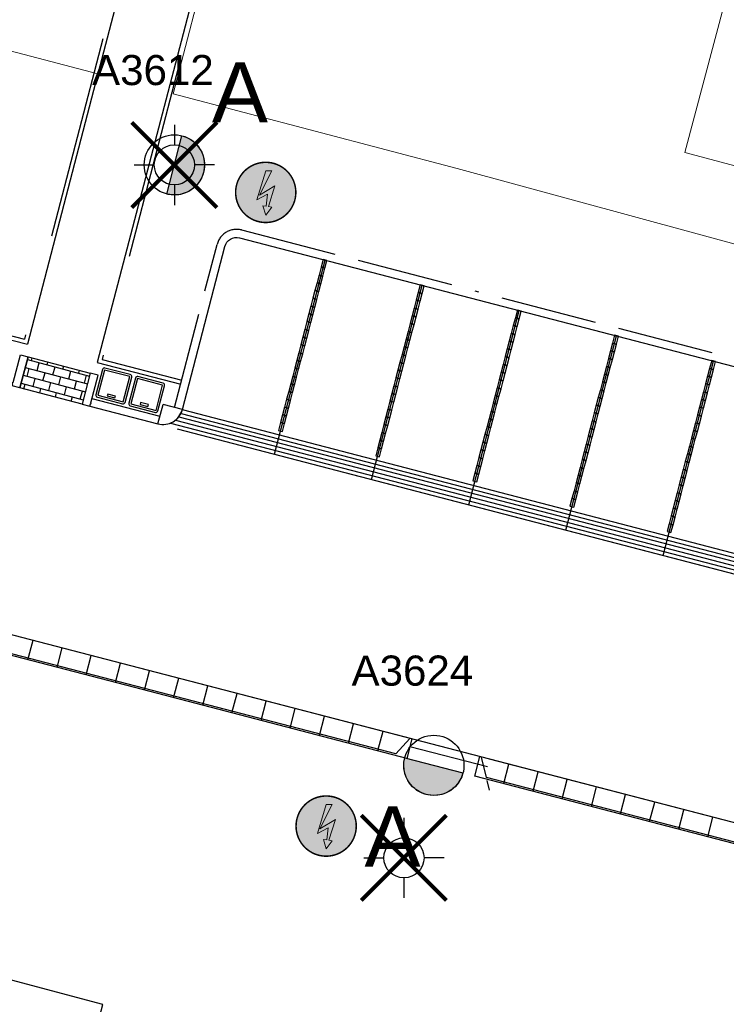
# Model space of a CAD drawing. Header units: metres. Extents: x 253535 to 254630, y 592458 to 593699.
# Tile 6 of 40: x 253689 to 253707, y 592955 to 592980. Entities that reach past the tile are written whole.
import ezdxf
from ezdxf.enums import TextEntityAlignment as Align

# ---------------------------------------------------------------- set-up
doc = ezdxf.new("R2010")
doc.units = ezdxf.units.M
doc.linetypes.add('ACAD_ISO11W100', pattern=[33, 12, -3, 12, -3, 0, -3])
doc.linetypes.add('DASHED', pattern=[19.05, 12.7, -6.35])
for name, color, linetype in [('B-EI-OV-Mast_0_Symbool_Code', 7, 'Continuous'), ('B-EI-OV-Mast_1_Mastnummer-T', 7, 'Continuous'), ('B-EI-OV-Mast_2_Kast-en-Groep-T', 7, 'Continuous'), ('B-EI-OV-Mast_4_Overig_1-T', 7, 'Continuous'), ('B-EI-OV-Mast_5_Overig_2-T', 7, 'Continuous'), ('B-IN-LICHTMAST', 7, 'Continuous'), ('N-EI-OV-Mast-S', 7, 'Continuous'), ('N-EI-OV-Mast_0_Symbool_Code', 7, 'Continuous'), ('N-EI-OV-Mast_1_Mastnummer-T', 7, 'Continuous'), ('N-EI-OV-Mast_2_Kast-en-Groep-T', 7, 'Continuous'), ('N-EI-OV-Mast_4_Overig_1-T', 7, 'Continuous'), ('N-EI-OV-Mast_5_Overig_2-T', 7, 'Continuous'), ('N-WB-ARC-BETONSTEEN KF', 253, 'Continuous'), ('N-WB-ARC-KLINKER DF', 24, 'Continuous'), ('N-WB-BAND OPSLUITBAND 10x20', 7, 'DASHED'), ('N-WB-BAND TROTTOIRBAND 18 20', 7, 'ACAD_ISO11W100'), ('N-WB-CONTAINERVERZAMELPLAATS', 8, 'Continuous'), ('N-WB-INRITBLOK 18 20', 2, 'Continuous'), ('N-WB-KANTVERHARDING', 2, 'Continuous'), ('N-WB-MATERIAALGRENS', 1, 'Continuous'), ('N-WB-MOLGOOT GEBAKKEN DF', 8, 'Continuous'), ('N-WB-PERRONBAND 18 20', 2, 'Continuous'), ('V-EI-OV-Mast-S', 1, 'Continuous'), ('V-EI-OV-Mast_1_Mastnummer-T', 7, 'Continuous'), ('V-EI-OV-Mast_2_Kast-en-Groep-T', 7, 'Continuous'), ('V-EI-OV-Mast_4_Overig_1-T', 7, 'Continuous'), ('V-EI-OV-Mast_5_Overig_2-T', 7, 'Continuous'), ('X-EI-OV-Aansluiting-S', 1, 'Continuous'), ('X-EI-OV-Aansluiting_0_Symbool_Code', 7, 'Continuous'), ('X-EI-OV-Aansluiting_1_Mastnummer-T', 7, 'Continuous'), ('X-EI-OV-Aansluiting_2_Groep_en_Fase-T', 7, 'Continuous'), ('X-EI-OV-Aansluiting_4_Overig_1-T', 7, 'Continuous'), ('X-EI-OV-Aansluiting_5_Overig_2-T', 7, 'Continuous')]:
    doc.layers.add(name, color=color, linetype=linetype)
doc.layers.add('N-woningen', color=1, linetype='Continuous', lineweight=0)
doc.styles.add('ARIAL', font='arial.ttf')

# ---------------------------------------------------------------- blocks, each defined once
blk = doc.blocks.new('*U19')
at = {"layer": 'N-EI-OV-Mast-S'}
h = blk.add_hatch(color=0, dxfattribs=at)
h.dxf.hatch_style = 1
edge = h.paths.add_edge_path()
edge.add_line((-0.726, 0.189), (0.726, -0.189))
edge.add_arc((0, 0), 0.75, 525.4052, 705.4052, ccw=False)
blk.add_lwpolyline([(-0.726, 0.189), (0.726, -0.189, -1), (-0.726, 0.189, 0)], format="xyb", dxfattribs=at)
blk.add_circle((0, 0), 0.75, dxfattribs=at)
at = {"layer": 'N-EI-OV-Mast_0_Symbool_Code', "style": 'ARIAL'}
blk.add_attdef('CODE', text='', height=1.5, dxfattribs=at).set_placement((-1.029, -1.773), align=Align.MIDDLE_CENTER)
at = {"layer": 'N-EI-OV-Mast_1_Mastnummer-T', "style": 'ARIAL'}
blk.add_attdef('MASTNR', text='', height=0.75, dxfattribs=at).set_placement((-2.049, 2.362), align=Align.MIDDLE_LEFT)
at = {"layer": 'N-EI-OV-Mast_2_Kast-en-Groep-T', "style": 'ARIAL'}
for tag, p in [('KASTNR', (-2.049, 1.237)), ('GROEP', (-2.049, 0.112))]:
    blk.add_attdef(tag, text='', height=0.75, dxfattribs=at).set_placement(p, align=Align.MIDDLE_LEFT)
at = {"layer": 'N-EI-OV-Mast_4_Overig_1-T', "style": 'ARIAL'}
blk.add_attdef('OVERIG1', text='', height=0.75, dxfattribs=at).set_placement((-2.049, -1.013), align=Align.MIDDLE_LEFT)
at = {"layer": 'N-EI-OV-Mast_5_Overig_2-T', "style": 'ARIAL'}
blk.add_attdef('OVERIG2', text='', height=0.75, dxfattribs=at).set_placement((-2.049, -2.138), align=Align.MIDDLE_LEFT)
blk = doc.blocks.new('*U7')
at = {"layer": 'X-EI-OV-Aansluiting-S'}
h = blk.add_hatch(color=0, dxfattribs=at)
h.set_gradient(color1=(0, 255, 0), tint=1, name='SPHERICAL')
edge = h.paths.add_edge_path()
edge.add_arc((0, 0), 0.75, 0, 360)
h = blk.add_hatch(color=7, dxfattribs=at)
h.dxf.hatch_style = 1
h.paths.add_polyline_path([(0.067, -0.354), (0.229, 0.164), (-0.156, -0.067), (0.15, 0.534), (0, 0.534), (-0.219, -0.183), (0.048, -0.047), (0.015, -0.345), (-0.07, -0.331), (0.002, -0.571), (0.152, -0.367)])
at = {"layer": 'X-EI-OV-Aansluiting-S', "color": 7, "const_width": 0.0375}
blk.add_lwpolyline([(0, 0.75, -1), (0, -0.75, -1), (0, 0.75, -1.11402)], format="xyb", dxfattribs=at)
at = {"layer": 'X-EI-OV-Aansluiting-S', "color": 7, "lineweight": 0, "flags": 128}
blk.add_lwpolyline([(0.067, -0.354), (0.229, 0.164), (-0.156, -0.067), (0.15, 0.534), (0, 0.534), (-0.219, -0.183), (0.048, -0.047), (0.015, -0.345), (-0.07, -0.331), (0.002, -0.571), (0.152, -0.367)], close=True, dxfattribs=at)
at = {"layer": 'X-EI-OV-Aansluiting_0_Symbool_Code', "style": 'ARIAL'}
blk.add_attdef('CODE', text='', height=1.5, dxfattribs=at).set_placement((-10, 0), align=Align.MIDDLE_CENTER)
at = {"layer": 'X-EI-OV-Aansluiting_1_Mastnummer-T', "style": 'ARIAL'}
blk.add_attdef('MASTNR', text='', height=0.75, dxfattribs=at).set_placement((6.75, 2.25), align=Align.MIDDLE_LEFT)
at = {"layer": 'X-EI-OV-Aansluiting_2_Groep_en_Fase-T', "style": 'ARIAL'}
for tag, p in [('KASTNR', (6.75, 1.125)), ('GROEP', (6.75, 0))]:
    blk.add_attdef(tag, text='', height=0.75, dxfattribs=at).set_placement(p, align=Align.MIDDLE_LEFT)
at = {"layer": 'X-EI-OV-Aansluiting_4_Overig_1-T', "style": 'ARIAL'}
blk.add_attdef('OVERIG1', text='', height=0.75, dxfattribs=at).set_placement((6.75, -1.125), align=Align.MIDDLE_LEFT)
at = {"layer": 'X-EI-OV-Aansluiting_5_Overig_2-T', "style": 'ARIAL'}
blk.add_attdef('OVERIG2', text='', height=0.75, dxfattribs=at).set_placement((6.75, -2.25), align=Align.MIDDLE_LEFT)
blk = doc.blocks.new('*U55')
at = {"color": 0}
for points in [[(0, 2.5), (0, 1.25)], [(-1.768, 1.768), (-0.884, 0.884)], [(0.884, 0.884), (1.768, 1.768)], [(-2.5, 0), (-1.25, 0)], [(2.5, 0), (1.25, 0)], [(-1.768, -1.768), (-0.884, -0.884)], [(0.884, -0.884), (1.768, -1.768)], [(0, -1.25), (0, -2.5)]]:
    blk.add_lwpolyline(points, dxfattribs=at)
blk.add_circle((0, 0), 1.25, dxfattribs=at)
at = {"layer": 'B-EI-OV-Mast_0_Symbool_Code', "style": 'ARIAL'}
blk.add_attdef('CODE', text='', height=1.5, dxfattribs=at).set_placement((-10, 0), align=Align.MIDDLE_CENTER)
at = {"layer": 'B-EI-OV-Mast_1_Mastnummer-T', "style": 'ARIAL'}
blk.add_attdef('MASTNR', text='', height=0.75, dxfattribs=at).set_placement((6.75, 2.25), align=Align.MIDDLE_LEFT)
at = {"layer": 'B-EI-OV-Mast_2_Kast-en-Groep-T', "style": 'ARIAL'}
for tag, p in [('KASTNR', (6.75, 1.125)), ('GROEP', (6.75, 0))]:
    blk.add_attdef(tag, text='', height=0.75, dxfattribs=at).set_placement(p, align=Align.MIDDLE_LEFT)
at = {"layer": 'B-EI-OV-Mast_4_Overig_1-T', "style": 'ARIAL'}
blk.add_attdef('OVERIG1', text='', height=0.75, dxfattribs=at).set_placement((6.75, -1.125), align=Align.MIDDLE_LEFT)
at = {"layer": 'B-EI-OV-Mast_5_Overig_2-T', "style": 'ARIAL'}
blk.add_attdef('OVERIG2', text='', height=0.75, dxfattribs=at).set_placement((6.75, -2.25), align=Align.MIDDLE_LEFT)
blk = doc.blocks.new('*U40')
at = {"layer": 'N-EI-OV-Mast-S'}
h = blk.add_hatch(color=0, dxfattribs=at)
h.dxf.hatch_style = 1
edge = h.paths.add_edge_path()
edge.add_line((-0.189, -0.726), (0.189, 0.726))
edge.add_arc((0, 0), 0.75, 615.4061, 795.4061, ccw=False)
blk.add_lwpolyline([(-0.189, -0.726), (0.189, 0.726, -1), (-0.189, -0.726, 0)], format="xyb", dxfattribs=at)
blk.add_circle((0, 0), 0.75, dxfattribs=at)
at = {"layer": 'N-EI-OV-Mast_0_Symbool_Code', "style": 'ARIAL'}
blk.add_attdef('CODE', text='', height=1.5, dxfattribs=at).set_placement((1.634, 1.808), align=Align.MIDDLE_CENTER)
at = {"layer": 'N-EI-OV-Mast_1_Mastnummer-T', "style": 'ARIAL'}
blk.add_attdef('MASTNR', text='', height=0.75, dxfattribs=at).set_placement((-2.049, 2.362), align=Align.MIDDLE_LEFT)
at = {"layer": 'N-EI-OV-Mast_2_Kast-en-Groep-T', "style": 'ARIAL'}
for tag, p in [('KASTNR', (-2.049, 1.237)), ('GROEP', (-2.049, 0.112))]:
    blk.add_attdef(tag, text='', height=0.75, dxfattribs=at).set_placement(p, align=Align.MIDDLE_LEFT)
at = {"layer": 'N-EI-OV-Mast_4_Overig_1-T', "style": 'ARIAL'}
blk.add_attdef('OVERIG1', text='', height=0.75, dxfattribs=at).set_placement((-2.049, -1.013), align=Align.MIDDLE_LEFT)
at = {"layer": 'N-EI-OV-Mast_5_Overig_2-T', "style": 'ARIAL'}
blk.add_attdef('OVERIG2', text='', height=0.75, dxfattribs=at).set_placement((-2.049, -2.138), align=Align.MIDDLE_LEFT)
blk = doc.blocks.new('*U54')
at = {"layer": 'V-EI-OV-Mast-S', "color": 0, "const_width": 0.1}
for points in [[(1.061, 1.061), (-1.061, -1.061)], [(1.061, -1.061), (-1.061, 1.061)]]:
    blk.add_lwpolyline(points, dxfattribs=at)
at = {"layer": 'N-EI-OV-Mast_0_Symbool_Code', "style": 'ARIAL'}
blk.add_attdef('CODE', text='', height=1.5, dxfattribs=at).set_placement((-10, 0), align=Align.MIDDLE_CENTER)
at = {"layer": 'V-EI-OV-Mast_1_Mastnummer-T', "style": 'ARIAL'}
blk.add_attdef('MASTNR', text='', height=0.75, dxfattribs=at).set_placement((6.75, 2.25), align=Align.MIDDLE_LEFT)
at = {"layer": 'V-EI-OV-Mast_2_Kast-en-Groep-T', "style": 'ARIAL'}
for tag, p in [('KASTNR', (6.75, 1.125)), ('GROEP', (6.75, 0))]:
    blk.add_attdef(tag, text='', height=0.75, dxfattribs=at).set_placement(p, align=Align.MIDDLE_LEFT)
at = {"layer": 'V-EI-OV-Mast_4_Overig_1-T', "style": 'ARIAL'}
blk.add_attdef('OVERIG1', text='', height=0.75, dxfattribs=at).set_placement((6.75, -1.125), align=Align.MIDDLE_LEFT)
at = {"layer": 'V-EI-OV-Mast_5_Overig_2-T', "style": 'ARIAL'}
blk.add_attdef('OVERIG2', text='', height=0.75, dxfattribs=at).set_placement((6.75, -2.25), align=Align.MIDDLE_LEFT)

msp = doc.modelspace()

# ---------------------------------------------------------------- hatches: boundary and pattern name
at = {"layer": 'N-WB-ARC-KLINKER DF'}
h = msp.add_hatch(dxfattribs=at)
h.set_pattern_fill('AR-B816', color=252, scale=0.001, angle=345.1063)
h.set_pattern_definition([(345.106269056, (-346531.9079, 829261.17352), (0.05222789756, 0.196373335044), []), (75.106269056, (-346531.9079, 829261.17352), (-0.14414543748, 0.248601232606), [0.2032, -0.2032])])
h.paths.add_polyline_path([(253689.404, 592971.395), (253690.952, 592970.992), (253690.751, 592970.218), (253689.202, 592970.622)])

# ---------------------------------------------------------------- linework, layer by layer
at = {"layer": 'N-WB-ARC-BETONSTEEN KF', "color": 252}
for points in [[(253696.799, 592973.603), (253696.849, 592973.796), (253696.752, 592973.821), (253696.702, 592973.628)], [(253696.748, 592973.409), (253696.799, 592973.603), (253696.702, 592973.628), (253696.651, 592973.434)], [(253696.647, 592973.022), (253696.698, 592973.216), (253696.601, 592973.241), (253696.55, 592973.047)], [(253696.698, 592973.216), (253696.748, 592973.409), (253696.651, 592973.434), (253696.601, 592973.241)], [(253696.597, 592972.828), (253696.647, 592973.022), (253696.55, 592973.047), (253696.5, 592972.854)], [(253699.167, 592972.779), (253699.218, 592972.973), (253699.121, 592972.998), (253699.071, 592972.805)], [(253699.218, 592972.973), (253699.268, 592973.166), (253699.172, 592973.192), (253699.121, 592972.998)], [(253696.546, 592972.635), (253696.597, 592972.828), (253696.5, 592972.854), (253696.45, 592972.66)], [(253699.117, 592972.586), (253699.167, 592972.779), (253699.071, 592972.805), (253699.02, 592972.611)], [(253696.446, 592972.248), (253696.496, 592972.441), (253696.399, 592972.467), (253696.349, 592972.273)], [(253696.496, 592972.441), (253696.546, 592972.635), (253696.45, 592972.66), (253696.399, 592972.467)], [(253699.067, 592972.392), (253699.117, 592972.586), (253699.02, 592972.611), (253698.97, 592972.417)], [(253701.637, 592972.343), (253701.688, 592972.537), (253701.591, 592972.562), (253701.541, 592972.368)], [(253696.395, 592972.054), (253696.446, 592972.248), (253696.349, 592972.273), (253696.298, 592972.08)], [(253698.966, 592972.005), (253699.016, 592972.199), (253698.919, 592972.224), (253698.869, 592972.03)], [(253699.016, 592972.199), (253699.067, 592972.392), (253698.97, 592972.417), (253698.919, 592972.224)], [(253701.587, 592972.15), (253701.637, 592972.343), (253701.541, 592972.368), (253701.49, 592972.175)], [(253696.345, 592971.861), (253696.395, 592972.054), (253696.298, 592972.08), (253696.248, 592971.886)], [(253698.915, 592971.812), (253698.966, 592972.005), (253698.869, 592972.03), (253698.819, 592971.837)], [(253701.486, 592971.763), (253701.536, 592971.956), (253701.44, 592971.981), (253701.389, 592971.788)], [(253701.536, 592971.956), (253701.587, 592972.15), (253701.49, 592972.175), (253701.44, 592971.981)], [(253696.294, 592971.667), (253696.345, 592971.861), (253696.248, 592971.886), (253696.197, 592971.692)], [(253698.865, 592971.618), (253698.915, 592971.812), (253698.819, 592971.837), (253698.768, 592971.643)], [(253701.436, 592971.569), (253701.486, 592971.763), (253701.389, 592971.788), (253701.339, 592971.594)], [(253704.006, 592971.52), (253704.057, 592971.713), (253703.96, 592971.739), (253703.909, 592971.545)], [(253704.057, 592971.713), (253704.107, 592971.907), (253704.01, 592971.932), (253703.96, 592971.739)], [(253696.193, 592971.28), (253696.244, 592971.474), (253696.147, 592971.499), (253696.097, 592971.305)], [(253696.244, 592971.474), (253696.294, 592971.667), (253696.197, 592971.692), (253696.147, 592971.499)], [(253698.814, 592971.425), (253698.865, 592971.618), (253698.768, 592971.643), (253698.718, 592971.45)], [(253701.385, 592971.375), (253701.436, 592971.569), (253701.339, 592971.594), (253701.288, 592971.401)], [(253703.956, 592971.326), (253704.006, 592971.52), (253703.909, 592971.545), (253703.859, 592971.352)], [(253696.143, 592971.087), (253696.193, 592971.28), (253696.097, 592971.305), (253696.046, 592971.112)], [(253698.714, 592971.037), (253698.764, 592971.231), (253698.667, 592971.256), (253698.617, 592971.063)], [(253698.764, 592971.231), (253698.814, 592971.425), (253698.718, 592971.45), (253698.667, 592971.256)], [(253701.335, 592971.182), (253701.385, 592971.375), (253701.288, 592971.401), (253701.238, 592971.207)], [(253703.905, 592971.133), (253703.956, 592971.326), (253703.859, 592971.352), (253703.809, 592971.158)], [(253706.476, 592971.084), (253706.526, 592971.277), (253706.43, 592971.302), (253706.379, 592971.109)], [(253696.093, 592970.893), (253696.143, 592971.087), (253696.046, 592971.112), (253695.996, 592970.918)], [(253698.663, 592970.844), (253698.714, 592971.037), (253698.617, 592971.063), (253698.566, 592970.869)], [(253701.234, 592970.795), (253701.284, 592970.988), (253701.188, 592971.014), (253701.137, 592970.82)], [(253701.284, 592970.988), (253701.335, 592971.182), (253701.238, 592971.207), (253701.188, 592971.014)], [(253703.855, 592970.939), (253703.905, 592971.133), (253703.809, 592971.158), (253703.758, 592970.964)], [(253706.426, 592970.89), (253706.476, 592971.084), (253706.379, 592971.109), (253706.329, 592970.915)], [(253696.042, 592970.7), (253696.093, 592970.893), (253695.996, 592970.918), (253695.945, 592970.725)], [(253698.613, 592970.65), (253698.663, 592970.844), (253698.566, 592970.869), (253698.516, 592970.676)], [(253701.183, 592970.601), (253701.234, 592970.795), (253701.137, 592970.82), (253701.087, 592970.627)], [(253703.754, 592970.552), (253703.805, 592970.746), (253703.708, 592970.771), (253703.657, 592970.577)], [(253703.805, 592970.746), (253703.855, 592970.939), (253703.758, 592970.964), (253703.708, 592970.771)], [(253706.375, 592970.697), (253706.426, 592970.89), (253706.329, 592970.915), (253706.278, 592970.722)], [(253695.941, 592970.312), (253695.992, 592970.506), (253695.895, 592970.531), (253695.844, 592970.338)], [(253695.992, 592970.506), (253696.042, 592970.7), (253695.945, 592970.725), (253695.895, 592970.531)], [(253698.562, 592970.457), (253698.613, 592970.65), (253698.516, 592970.676), (253698.466, 592970.482)], [(253701.133, 592970.408), (253701.183, 592970.601), (253701.087, 592970.627), (253701.036, 592970.433)], [(253703.704, 592970.359), (253703.754, 592970.552), (253703.657, 592970.577), (253703.607, 592970.384)], [(253706.274, 592970.31), (253706.325, 592970.503), (253706.228, 592970.528), (253706.178, 592970.335)], [(253706.325, 592970.503), (253706.375, 592970.697), (253706.278, 592970.722), (253706.228, 592970.528)], [(253695.891, 592970.119), (253695.941, 592970.312), (253695.844, 592970.338), (253695.794, 592970.144)], [(253698.461, 592970.07), (253698.512, 592970.263), (253698.415, 592970.289), (253698.365, 592970.095)], [(253698.512, 592970.263), (253698.562, 592970.457), (253698.466, 592970.482), (253698.415, 592970.289)], [(253701.083, 592970.214), (253701.133, 592970.408), (253701.036, 592970.433), (253700.986, 592970.239)], [(253703.653, 592970.165), (253703.704, 592970.359), (253703.607, 592970.384), (253703.556, 592970.19)], [(253706.224, 592970.116), (253706.274, 592970.31), (253706.178, 592970.335), (253706.127, 592970.141)], [(253695.84, 592969.925), (253695.891, 592970.119), (253695.794, 592970.144), (253695.744, 592969.951)], [(253698.411, 592969.876), (253698.461, 592970.07), (253698.365, 592970.095), (253698.314, 592969.901)], [(253700.982, 592969.827), (253701.032, 592970.021), (253700.935, 592970.046), (253700.885, 592969.852)], [(253701.032, 592970.021), (253701.083, 592970.214), (253700.986, 592970.239), (253700.935, 592970.046)], [(253703.603, 592969.972), (253703.653, 592970.165), (253703.556, 592970.19), (253703.506, 592969.997)], [(253706.173, 592969.922), (253706.224, 592970.116), (253706.127, 592970.141), (253706.077, 592969.948)], [(253695.79, 592969.732), (253695.84, 592969.925), (253695.744, 592969.951), (253695.693, 592969.757)], [(253698.361, 592969.683), (253698.411, 592969.876), (253698.314, 592969.901), (253698.264, 592969.708)], [(253700.931, 592969.634), (253700.982, 592969.827), (253700.885, 592969.852), (253700.835, 592969.659)], [(253703.502, 592969.584), (253703.552, 592969.778), (253703.456, 592969.803), (253703.405, 592969.61)], [(253703.552, 592969.778), (253703.603, 592969.972), (253703.506, 592969.997), (253703.456, 592969.803)], [(253706.123, 592969.729), (253706.173, 592969.922), (253706.077, 592969.948), (253706.026, 592969.754)], [(253695.74, 592969.538), (253695.79, 592969.732), (253695.693, 592969.757), (253695.643, 592969.564)], [(253698.31, 592969.489), (253698.361, 592969.683), (253698.264, 592969.708), (253698.213, 592969.514)], [(253700.881, 592969.44), (253700.931, 592969.634), (253700.835, 592969.659), (253700.784, 592969.465)], [(253703.452, 592969.391), (253703.502, 592969.584), (253703.405, 592969.61), (253703.355, 592969.416)], [(253706.022, 592969.342), (253706.073, 592969.535), (253705.976, 592969.561), (253705.925, 592969.367)], [(253706.073, 592969.535), (253706.123, 592969.729), (253706.026, 592969.754), (253705.976, 592969.561)], [(253698.209, 592969.102), (253698.26, 592969.296), (253698.163, 592969.321), (253698.113, 592969.127)], [(253698.26, 592969.296), (253698.31, 592969.489), (253698.213, 592969.514), (253698.163, 592969.321)], [(253700.78, 592969.053), (253700.83, 592969.247), (253700.734, 592969.272), (253700.683, 592969.078)], [(253700.83, 592969.247), (253700.881, 592969.44), (253700.784, 592969.465), (253700.734, 592969.272)], [(253703.401, 592969.197), (253703.452, 592969.391), (253703.355, 592969.416), (253703.304, 592969.223)], [(253705.972, 592969.148), (253706.022, 592969.342), (253705.925, 592969.367), (253705.875, 592969.174)], [(253698.159, 592968.909), (253698.209, 592969.102), (253698.113, 592969.127), (253698.062, 592968.934)], [(253700.73, 592968.859), (253700.78, 592969.053), (253700.683, 592969.078), (253700.633, 592968.885)], [(253703.3, 592968.81), (253703.351, 592969.004), (253703.254, 592969.029), (253703.203, 592968.836)], [(253703.351, 592969.004), (253703.401, 592969.197), (253703.304, 592969.223), (253703.254, 592969.029)], [(253705.921, 592968.955), (253705.972, 592969.148), (253705.875, 592969.174), (253705.825, 592968.98)], [(253700.679, 592968.666), (253700.73, 592968.859), (253700.633, 592968.885), (253700.582, 592968.691)], [(253703.25, 592968.617), (253703.3, 592968.81), (253703.203, 592968.836), (253703.153, 592968.642)], [(253705.82, 592968.568), (253705.871, 592968.761), (253705.774, 592968.786), (253705.724, 592968.593)], [(253705.871, 592968.761), (253705.921, 592968.955), (253705.825, 592968.98), (253705.774, 592968.786)], [(253700.629, 592968.472), (253700.679, 592968.666), (253700.582, 592968.691), (253700.532, 592968.498)], [(253703.199, 592968.423), (253703.25, 592968.617), (253703.153, 592968.642), (253703.103, 592968.448)], [(253705.77, 592968.374), (253705.82, 592968.568), (253705.724, 592968.593), (253705.673, 592968.399)], [(253700.578, 592968.279), (253700.629, 592968.472), (253700.532, 592968.498), (253700.482, 592968.304)], [(253703.149, 592968.23), (253703.199, 592968.423), (253703.103, 592968.448), (253703.052, 592968.255)], [(253705.72, 592968.181), (253705.77, 592968.374), (253705.673, 592968.399), (253705.623, 592968.206)], [(253703.048, 592967.843), (253703.099, 592968.036), (253703.002, 592968.061), (253702.951, 592967.868)], [(253703.099, 592968.036), (253703.149, 592968.23), (253703.052, 592968.255), (253703.002, 592968.061)], [(253705.669, 592967.987), (253705.72, 592968.181), (253705.623, 592968.206), (253705.572, 592968.012)], [(253702.998, 592967.649), (253703.048, 592967.843), (253702.951, 592967.868), (253702.901, 592967.674)], [(253705.568, 592967.6), (253705.619, 592967.794), (253705.522, 592967.819), (253705.472, 592967.625)], [(253705.619, 592967.794), (253705.669, 592967.987), (253705.572, 592968.012), (253705.522, 592967.819)], [(253705.518, 592967.406), (253705.568, 592967.6), (253705.472, 592967.625), (253705.421, 592967.432)], [(253705.467, 592967.213), (253705.518, 592967.406), (253705.421, 592967.432), (253705.371, 592967.238)], [(253705.417, 592967.019), (253705.467, 592967.213), (253705.371, 592967.238), (253705.32, 592967.045)]]:
    msp.add_lwpolyline(points, close=True, dxfattribs=at)
at = {"layer": 'N-WB-ARC-KLINKER DF', "color": 252}
msp.add_lwpolyline([(253689.404, 592971.395), (253690.952, 592970.992), (253690.751, 592970.218), (253689.202, 592970.622)], close=True, dxfattribs=at)
at = {"layer": 'N-WB-BAND OPSLUITBAND 10x20', "color": 252, "ltscale": 0.4}
for p, q in [((253687.329, 592972.349), (253689.313, 592971.832)), ((253691.249, 592971.328), (253693.23, 592970.812))]:
    msp.add_line(p, q, dxfattribs=at)
for points in [[(253703.631, 593026.631), (253703.3, 593025.371), (253701.087, 593016.915), (253697.929, 593004.824), (253696.352, 592998.782), (253694.773, 592992.736), (253693.194, 592986.691), (253689.313, 592971.832)], [(253705.515, 593025.929), (253705.234, 593024.863), (253703.022, 593016.409), (253701.447, 593010.378), (253699.864, 593004.318), (253698.287, 592998.277), (253696.708, 592992.231), (253695.129, 592986.185), (253691.249, 592971.328)]]:
    msp.add_lwpolyline(points, dxfattribs=at)
at = {"layer": 'N-WB-BAND TROTTOIRBAND 18 20', "color": 252, "ltscale": 0.2}
for p, q in [((253694.722, 592974.556), (253718.31, 592968.414)), ((253693.054, 592970.135), (253694.112, 592974.198)), ((253690.995, 592970.361), (253692.688, 592969.92)), ((253692.637, 592969.726), (253692.765, 592970.211))]:
    msp.add_line(p, q, dxfattribs=at)
at = {"layer": 'N-WB-BAND TROTTOIRBAND 18 20', "color": 252}
msp.add_line((253693.247, 592970.084), (253692.765, 592970.211), dxfattribs=at)
at = {"layer": 'N-WB-BAND TROTTOIRBAND 18 20', "color": 252, "ltscale": 0.2}
msp.add_lwpolyline([(253700.848, 592961.18), (253698.913, 592961.684)], dxfattribs=at)
msp.add_arc((253694.596, 592974.072), 0.5, 75.4061, 165.4061, dxfattribs=at)
at = {"layer": 'N-WB-CONTAINERVERZAMELPLAATS', "color": 252}
for points in [[(253691.948, 592970.952), (253691.319, 592971.117, 0.414214), (253691.258, 592971.081), (253691.093, 592970.452, 0.414214), (253691.129, 592970.391), (253691.757, 592970.226, 0.414214), (253691.818, 592970.262), (253691.984, 592970.891, 0.414214)], [(253692.768, 592970.738), (253692.139, 592970.903, 0.414214), (253692.078, 592970.868), (253691.913, 592970.239, 0.414214), (253691.949, 592970.178), (253692.577, 592970.013, 0.414214), (253692.638, 592970.048), (253692.803, 592970.677, 0.414214)]]:
    msp.add_lwpolyline(points, format="xyb", close=True, dxfattribs=at)
for points in [[(253691.935, 592970.903), (253691.307, 592971.068), (253691.141, 592970.44), (253691.77, 592970.275)], [(253692.755, 592970.69), (253692.126, 592970.855), (253691.961, 592970.226), (253692.59, 592970.061)], [(253691.58, 592970.419), (253691.387, 592970.47), (253691.374, 592970.422), (253691.567, 592970.371)], [(253692.4, 592970.206), (253692.206, 592970.257), (253692.194, 592970.208), (253692.387, 592970.158)]]:
    msp.add_lwpolyline(points, close=True, dxfattribs=at)
at = {"layer": 'N-WB-INRITBLOK 18 20', "color": 252}
for p, q in [((253692.189, 592963.641), (253682.27, 592966.224)), ((253692.063, 592963.157), (253682.144, 592965.74)), ((253698.561, 592961.506), (253682.433, 592965.706)), ((253689.401, 592963.85), (253689.527, 592964.334)), ((253690.127, 592963.661), (253690.253, 592964.145)), ((253690.853, 592963.472), (253690.979, 592963.956)), ((253691.579, 592963.283), (253691.705, 592963.767)), ((253698.963, 592961.877), (253692.189, 592963.641)), ((253692.305, 592963.094), (253692.431, 592963.578)), ((253693.03, 592962.905), (253693.156, 592963.389)), ((253698.837, 592961.393), (253692.063, 592963.157)), ((253693.756, 592962.716), (253693.882, 592963.2)), ((253694.482, 592962.527), (253694.608, 592963.011)), ((253695.208, 592962.338), (253695.334, 592962.822)), ((253695.934, 592962.149), (253696.06, 592962.633)), ((253696.659, 592961.96), (253696.785, 592962.444)), ((253697.385, 592961.771), (253697.511, 592962.255)), ((253698.237, 592962.066), (253698.111, 592961.582)), ((253698.561, 592961.506), (253698.914, 592961.889)), ((253698.963, 592961.877), (253698.837, 592961.393)), ((253700.531, 592960.953), (253700.657, 592961.437)), ((253700.82, 592960.919), (253700.699, 592961.425)), ((253710.576, 592958.854), (253700.898, 592961.374)), ((253701.256, 592960.764), (253701.382, 592961.248)), ((253710.45, 592958.37), (253700.531, 592960.953)), ((253701.982, 592960.575), (253702.108, 592961.059)), ((253716.948, 592956.719), (253700.82, 592960.919)), ((253700.897, 592960.599), (253700.839, 592960.842)), ((253702.708, 592960.386), (253702.834, 592960.87)), ((253703.434, 592960.197), (253703.56, 592960.681)), ((253704.159, 592960.008), (253704.286, 592960.492)), ((253704.885, 592959.819), (253705.011, 592960.303)), ((253705.611, 592959.63), (253705.737, 592960.114)), ((253706.337, 592959.441), (253706.463, 592959.925))]:
    msp.add_line(p, q, dxfattribs=at)
at = {"layer": 'N-WB-KANTVERHARDING', "color": 252}
for p, q in [((253687.304, 592972.252), (253689.389, 592971.709)), ((253691.127, 592971.256), (253693.205, 592970.715)), ((253717.35, 592957.09), (253665.296, 592970.644)), ((253690.944, 592970.166), (253692.637, 592969.729))]:
    msp.add_line(p, q, dxfattribs=at)
for points in [[(253703.791, 593026.844), (253703.396, 593025.346), (253701.184, 593016.89), (253698.026, 593004.798), (253696.449, 592998.757), (253694.869, 592992.711), (253691.143, 592978.442)], [(253705.418, 593025.955), (253705.137, 593024.889), (253702.925, 593016.434), (253701.35, 593010.403), (253699.767, 593004.344), (253698.191, 592998.302), (253696.611, 592992.256), (253692.883, 592977.982), (253691.126, 592971.257)], [(253691.143, 592978.442), (253689.39, 592971.709)], [(253695.54, 592968.969), (253696.8, 592973.808)], [(253697.96, 592968.339), (253699.22, 592973.178)], [(253700.379, 592967.709), (253701.639, 592972.548)], [(253702.798, 592967.079), (253704.058, 592971.918)], [(253705.218, 592966.449), (253706.478, 592971.288)], [(253693.115, 592969.6), (253717.309, 592963.301)], [(253689.72, 592949.422), (253691.266, 592955.26), (253691.266, 592955.26), (253688.482, 592955.998)]]:
    msp.add_lwpolyline(points, dxfattribs=at)
msp.add_lwpolyline([(253693.248, 592970.084), (253694.305, 592974.147, -0.414214), (253694.671, 592974.362), (253718.259, 592968.22, -0.412936), (253718.474, 592967.856), (253717.433, 592963.784)], format="xyb", dxfattribs=at)
for centre, start, end in [((253692.763, 592970.21), 255.5227, 345.5266), ((253692.764, 592970.21), 255.4061, 345.4061)]:
    msp.add_arc(centre, 0.5, start, end, dxfattribs=at)
at = {"layer": 'N-WB-MATERIAALGRENS', "color": 252}
msp.add_lwpolyline([(253693.241, 592970.084), (253717.434, 592963.785)], dxfattribs=at)
at = {"layer": 'N-WB-MOLGOOT GEBAKKEN DF', "color": 252}
for points in [[(253693.073, 592969.818), (253717.455, 592963.47)], [(253693.156, 592969.9), (253717.424, 592963.581)], [(253693.215, 592969.988), (253717.418, 592963.686)], [(253692.951, 592969.747), (253717.527, 592963.348)], [(253693.115, 592969.601), (253717.793, 592963.176)]]:
    msp.add_lwpolyline(points, dxfattribs=at)
at = {"layer": 'N-WB-PERRONBAND 18 20', "color": 252, "flags": 128}
for points in [[(253689.032, 592970.759), (253689.211, 592971.446), (253689.404, 592971.395), (253689.202, 592970.621), (253689.009, 592970.672), (253689.024, 592970.73), (253689.014, 592970.732), (253689.022, 592970.761)], [(253690.967, 592970.254), (253691.146, 592970.942), (253690.952, 592970.992), (253690.751, 592970.218), (253690.945, 592970.167), (253690.96, 592970.225), (253690.969, 592970.223), (253690.977, 592970.252)]]:
    msp.add_lwpolyline(points, close=True, dxfattribs=at)
at = {"layer": 'N-woningen', "color": 252}
msp.add_lwpolyline([(253717.312, 593019.904), (253705.761, 592976.484), (253715.869, 592973.795), (253727.425, 593017.234)], close=True, dxfattribs=at)
for points in [[(253667.937, 592993.605), (253665.724, 592985.118), (253691.143, 592978.442), (253693.288, 592986.666)], [(253695.169, 592986.209), (253693.021, 592977.946), (253700.087, 592976.085), (253720.737, 592970.468), (253722.948, 592978.792)]]:
    msp.add_lwpolyline(points, dxfattribs=at)

# ---------------------------------------------------------------- block references
at = {"layer": 'B-IN-LICHTMAST', "color": 252, "xscale": 0.4, "yscale": 0.4, "zscale": 0.4}
for p in [(253693.047, 592976.178, -0.341), (253698.766, 592958.916, -0.515)]:
    msp.add_blockref('*U55', p, dxfattribs=at)
at = {"layer": 'N-EI-OV-Mast-S', "color": 5}
ref = msp.add_blockref('*U40', (253693.047, 592976.178, -0.341), dxfattribs=at)
ref.add_attrib('MASTNR', 'A3612', dxfattribs={"layer": 'N-EI-OV-Mast_1_Mastnummer-T', "color": 6, "height": 0.75, "style": 'ARIAL'}).set_placement((253690.998, 592978.54, -0.341), align=Align.MIDDLE_LEFT)
ref.add_attrib('CODE', 'A', dxfattribs={"layer": 'N-EI-OV-Mast_0_Symbool_Code', "height": 1.5, "style": 'ARIAL'}).set_placement((253694.681, 592977.986, -0.341), align=Align.MIDDLE_CENTER)
ref = msp.add_blockref('*U19', (253699.51, 592961.219), dxfattribs=at)
ref.add_attrib('MASTNR', 'A3624', dxfattribs={"layer": 'N-EI-OV-Mast_1_Mastnummer-T', "color": 6, "height": 0.75, "style": 'ARIAL'}).set_placement((253697.461, 592963.58), align=Align.MIDDLE_LEFT)
ref.add_attrib('CODE', 'A', dxfattribs={"layer": 'N-EI-OV-Mast_0_Symbool_Code', "height": 1.5, "style": 'ARIAL'}).set_placement((253698.481, 592959.445), align=Align.MIDDLE_CENTER)
at = {"layer": 'V-EI-OV-Mast-S', "color": 1}
for p in [(253693.047, 592976.178, -0.341), (253698.766, 592958.916, -0.515)]:
    msp.add_blockref('*U54', p, dxfattribs=at)
at = {"layer": 'X-EI-OV-Aansluiting-S'}
for p in [(253695.323, 592975.492, -0.341), (253696.828, 592959.707)]:
    msp.add_blockref('*U7', p, dxfattribs=at)

doc.saveas('drawing.dxf')
